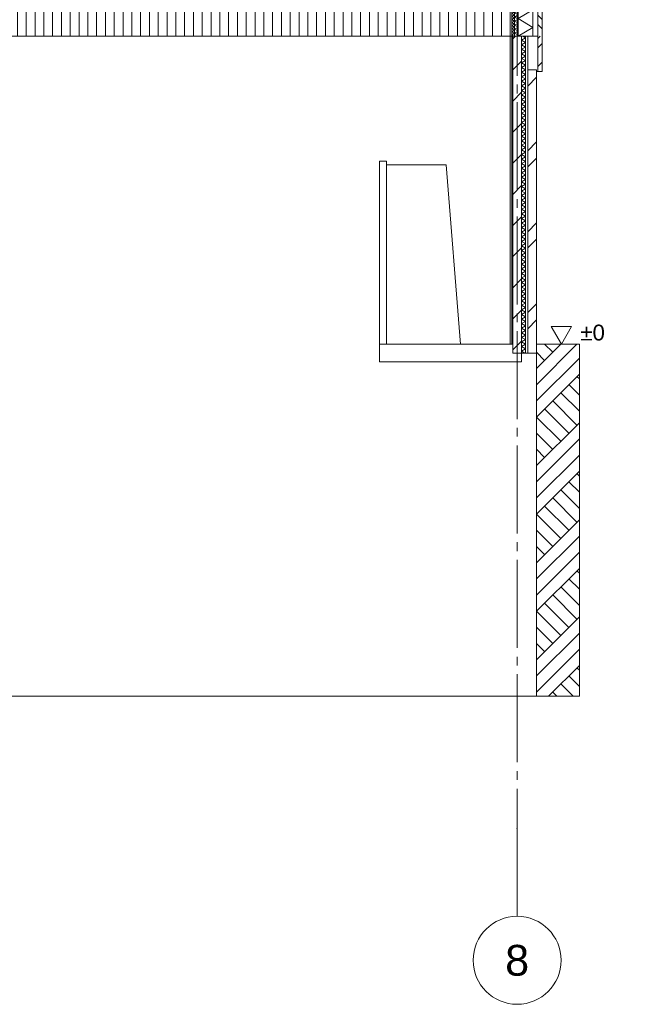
# Model space of a CAD drawing. Header units: millimetres. Extents: x -9479 to 359764, y -50700 to 13856.
# Tile 9 of 37: x 150634 to 157800, y -50700 to -39512. Entities that reach past the tile are written whole.
import ezdxf
from ezdxf.enums import TextEntityAlignment as Align

# ---------------------------------------------------------------- set-up
doc = ezdxf.new("R2010")
doc.units = ezdxf.units.MM
doc.header["$MEASUREMENT"] = 0
doc.linetypes.add('Streep-streepje', pattern=[1300, 1000, -100, 100, -100])
for name, color, linetype in [('21 Buitenwanden', 7, 'Continuous'), ('21 Buitenwanden Doorsnede-arcering', 7, 'Continuous'), ('21 Buitenwanden Laagscheidingslijnen', 7, 'Continuous'), ('23 Vloeren', 7, 'Continuous'), ('28 Draagconstructies', 7, 'Continuous'), ('90_0 Terrein', 7, 'Continuous'), ('90_0 Terrein Doorsnede-arcering', 7, 'Continuous'), ('90_0 Terrein Laagscheidingslijnen', 7, 'Continuous'), ('Info -  SO_VO 2D arcering', 7, 'Continuous'), ('Maatvoering 1_ 50_100', 7, 'Continuous'), ('New_21 Buitenwanden', 7, 'Continuous'), ('New_21 Buitenwanden Doorsnede-arcering', 7, 'Continuous'), ('New_23 Vloeren', 7, 'Continuous'), ('New_23 Vloeren Laagscheidingslijnen', 7, 'Continuous'), ('New_74 Sanitair - vast', 7, 'Continuous'), ('Stramien', 7, 'Continuous')]:
    doc.layers.add(name, color=color, linetype=linetype)
doc.styles.add('GENERATED_STYLE_7', font='Arial.ttf')

# ---------------------------------------------------------------- blocks, each defined once
blk = doc.blocks.new('Section Element_8_1', base_point=(112108, -43200))
at = {"layer": '21 Buitenwanden', "color": 2, "linetype": 'Continuous', "lineweight": 0}
blk.add_line((156209, -39700), (149067, -39700), dxfattribs=at)
blk = doc.blocks.new('*X13', base_point=(112108, -43200))
at = {"layer": '21 Buitenwanden Doorsnede-arcering', "color": 7, "linetype": 'Continuous', "lineweight": 0}
for p, q in [((156293, -34750), (156257, -34771)), ((156297, -34794), (156257, -34771)), ((156297, -34794), (156257, -34817)), ((156297, -34840), (156257, -34817)), ((156297, -34840), (156257, -34863)), ((156297, -34886), (156257, -34863)), ((156297, -34886), (156257, -34909)), ((156297, -34932), (156257, -34909)), ((156297, -34932), (156257, -34955)), ((156297, -34979), (156257, -34955)), ((156297, -34979), (156257, -35002)), ((156297, -35025), (156257, -35002)), ((156297, -35025), (156257, -35048)), ((156297, -35071), (156257, -35048)), ((156297, -35071), (156257, -35094)), ((156297, -35117), (156257, -35094)), ((156297, -35117), (156257, -35140)), ((156297, -35163), (156257, -35140)), ((156297, -35163), (156257, -35186)), ((156297, -35209), (156257, -35186)), ((156297, -35209), (156257, -35233)), ((156297, -35256), (156257, -35233)), ((156297, -35256), (156257, -35279)), ((156297, -35302), (156257, -35279)), ((156297, -35302), (156257, -35325)), ((156297, -35348), (156257, -35325)), ((156297, -35348), (156257, -35371)), ((156297, -35394), (156257, -35371)), ((156297, -35394), (156257, -35417)), ((156297, -35440), (156257, -35417)), ((156297, -35440), (156257, -35464)), ((156297, -35487), (156257, -35464)), ((156297, -35487), (156257, -35510)), ((156297, -35533), (156257, -35510)), ((156297, -35533), (156257, -35556)), ((156297, -35579), (156257, -35556)), ((156297, -35579), (156257, -35602)), ((156297, -35625), (156257, -35602)), ((156297, -35625), (156257, -35648)), ((156297, -35671), (156257, -35648)), ((156297, -35671), (156257, -35694)), ((156297, -35718), (156257, -35694)), ((156297, -35718), (156257, -35741)), ((156297, -35764), (156257, -35741)), ((156297, -35764), (156257, -35787)), ((156297, -35810), (156257, -35787)), ((156297, -35810), (156257, -35833)), ((156297, -35856), (156257, -35833)), ((156297, -35856), (156257, -35879)), ((156297, -35902), (156257, -35879)), ((156297, -35902), (156257, -35925)), ((156297, -35948), (156257, -35925)), ((156297, -35948), (156257, -35972)), ((156297, -35995), (156257, -35972)), ((156297, -35995), (156257, -36018)), ((156297, -36041), (156257, -36018)), ((156297, -36041), (156257, -36064)), ((156297, -36087), (156257, -36064)), ((156297, -36087), (156257, -36110)), ((156297, -36133), (156257, -36110)), ((156297, -36133), (156257, -36156)), ((156297, -36179), (156257, -36156)), ((156297, -36179), (156257, -36203)), ((156297, -36226), (156257, -36203)), ((156297, -36226), (156257, -36249)), ((156297, -36272), (156257, -36249)), ((156297, -36272), (156257, -36295)), ((156297, -36318), (156257, -36295)), ((156297, -36318), (156257, -36341)), ((156297, -36364), (156257, -36341)), ((156297, -36364), (156257, -36387)), ((156297, -36410), (156257, -36387)), ((156297, -36410), (156257, -36433)), ((156297, -36457), (156257, -36433)), ((156297, -36457), (156257, -36480)), ((156297, -36503), (156257, -36480)), ((156297, -36503), (156257, -36526)), ((156297, -36549), (156257, -36526)), ((156297, -36549), (156257, -36572)), ((156297, -36595), (156257, -36572)), ((156297, -36595), (156257, -36618)), ((156297, -36641), (156257, -36618)), ((156297, -36641), (156257, -36664)), ((156297, -36687), (156257, -36664)), ((156297, -36687), (156257, -36711)), ((156297, -36734), (156257, -36711)), ((156297, -36734), (156257, -36757)), ((156297, -36780), (156257, -36757)), ((156297, -36780), (156257, -36803)), ((156297, -36826), (156257, -36803)), ((156297, -36826), (156257, -36849)), ((156297, -36872), (156257, -36849)), ((156297, -36872), (156257, -36895)), ((156297, -36918), (156257, -36895)), ((156297, -36918), (156257, -36942)), ((156297, -36965), (156257, -36942)), ((156297, -36965), (156257, -36988)), ((156297, -37011), (156257, -36988)), ((156297, -37011), (156257, -37034)), ((156297, -37057), (156257, -37034)), ((156297, -37057), (156257, -37080)), ((156297, -37103), (156257, -37080)), ((156297, -37103), (156257, -37126)), ((156297, -37149), (156257, -37126)), ((156297, -37149), (156257, -37172)), ((156297, -37196), (156257, -37172)), ((156297, -37196), (156257, -37219)), ((156297, -37242), (156257, -37219)), ((156297, -37242), (156257, -37265)), ((156297, -37288), (156257, -37265)), ((156297, -37288), (156257, -37311)), ((156297, -37334), (156257, -37311)), ((156297, -37334), (156257, -37357)), ((156297, -37380), (156257, -37357)), ((156297, -37380), (156257, -37403)), ((156297, -37426), (156257, -37403)), ((156297, -37426), (156257, -37450)), ((156297, -37473), (156257, -37450)), ((156297, -37473), (156257, -37496)), ((156297, -37519), (156257, -37496)), ((156297, -37519), (156257, -37542)), ((156297, -37565), (156257, -37542)), ((156297, -37565), (156257, -37588)), ((156297, -37611), (156257, -37588)), ((156297, -37611), (156257, -37634)), ((156297, -37657), (156257, -37634)), ((156297, -37657), (156257, -37681)), ((156297, -37704), (156257, -37681)), ((156297, -37704), (156257, -37727)), ((156297, -37750), (156257, -37727)), ((156297, -37750), (156257, -37773)), ((156297, -37796), (156257, -37773)), ((156297, -37796), (156257, -37819)), ((156297, -37842), (156257, -37819)), ((156297, -37842), (156257, -37865)), ((156297, -37888), (156257, -37865)), ((156297, -37888), (156257, -37911)), ((156297, -37935), (156257, -37911)), ((156297, -37935), (156257, -37958)), ((156297, -37981), (156257, -37958)), ((156297, -37981), (156257, -38004)), ((156297, -38027), (156257, -38004)), ((156297, -38027), (156257, -38050)), ((156297, -38073), (156257, -38050)), ((156297, -38073), (156257, -38096)), ((156297, -38119), (156257, -38096)), ((156297, -38119), (156257, -38142)), ((156297, -38166), (156257, -38142)), ((156297, -38166), (156257, -38189)), ((156297, -38212), (156257, -38189)), ((156297, -38212), (156257, -38235)), ((156297, -38258), (156257, -38235)), ((156297, -38258), (156257, -38281)), ((156297, -38304), (156257, -38281)), ((156297, -38304), (156257, -38327)), ((156297, -38350), (156257, -38327)), ((156297, -38350), (156257, -38373)), ((156297, -38396), (156257, -38373)), ((156297, -38396), (156257, -38420)), ((156297, -38443), (156257, -38420)), ((156297, -38443), (156257, -38466)), ((156297, -38489), (156257, -38466)), ((156297, -38489), (156257, -38512)), ((156297, -38535), (156257, -38512)), ((156297, -38535), (156257, -38558)), ((156297, -38581), (156257, -38558)), ((156297, -38581), (156257, -38604)), ((156297, -38627), (156257, -38604)), ((156297, -38627), (156257, -38650)), ((156297, -38674), (156257, -38650)), ((156297, -38674), (156257, -38697)), ((156297, -38720), (156257, -38697)), ((156297, -38720), (156257, -38743)), ((156297, -38766), (156257, -38743)), ((156297, -38766), (156257, -38789)), ((156297, -38812), (156257, -38789)), ((156297, -38812), (156257, -38835)), ((156297, -38858), (156257, -38835)), ((156297, -38858), (156257, -38881)), ((156297, -38905), (156257, -38881)), ((156297, -38905), (156257, -38928)), ((156297, -38951), (156257, -38928)), ((156297, -38951), (156257, -38974)), ((156297, -38997), (156257, -38974)), ((156297, -38997), (156257, -39020)), ((156297, -39043), (156257, -39020)), ((156297, -39043), (156257, -39066)), ((156297, -39089), (156257, -39066)), ((156297, -39089), (156257, -39112)), ((156297, -39135), (156257, -39112)), ((156297, -39135), (156257, -39159)), ((156297, -39182), (156257, -39159)), ((156297, -39182), (156257, -39205)), ((156297, -39228), (156257, -39205)), ((156297, -39228), (156257, -39251)), ((156297, -39274), (156257, -39251)), ((156297, -39274), (156257, -39297)), ((156297, -39320), (156257, -39297)), ((156297, -39320), (156257, -39343)), ((156297, -39366), (156257, -39343)), ((156297, -39366), (156257, -39389)), ((156297, -39413), (156257, -39389)), ((156297, -39413), (156257, -39436)), ((156297, -39459), (156257, -39436)), ((156297, -39459), (156257, -39482)), ((156297, -39505), (156257, -39482)), ((156297, -39505), (156257, -39528)), ((156297, -39551), (156257, -39528)), ((156297, -39551), (156257, -39574)), ((156297, -39597), (156257, -39574)), ((156297, -39597), (156257, -39620)), ((156297, -39644), (156257, -39620)), ((156297, -39644), (156257, -39667)), ((156297, -39690), (156257, -39667)), ((156297, -39690), (156279, -39700))]:
    blk.add_line(p, q, dxfattribs=at)
blk = doc.blocks.new('*X14', base_point=(112108, -43200))
at = {"layer": '21 Buitenwanden Doorsnede-arcering', "color": 7, "linetype": 'Continuous', "lineweight": 0}
for p, q in [((156253, -34750), (156227, -34765)), ((156257, -34782), (156227, -34765)), ((156257, -34782), (156227, -34800)), ((156257, -34817), (156227, -34800)), ((156257, -34817), (156227, -34834)), ((156257, -34852), (156227, -34834)), ((156257, -34852), (156227, -34869)), ((156257, -34886), (156227, -34869)), ((156257, -34886), (156227, -34903)), ((156257, -34921), (156227, -34903)), ((156257, -34921), (156227, -34938)), ((156257, -34955), (156227, -34938)), ((156257, -34955), (156227, -34973)), ((156257, -34990), (156227, -34973)), ((156257, -34990), (156227, -35007)), ((156257, -35025), (156227, -35007)), ((156257, -35025), (156227, -35042)), ((156257, -35059), (156227, -35042)), ((156257, -35059), (156227, -35077)), ((156257, -35094), (156227, -35077)), ((156257, -35094), (156227, -35111)), ((156257, -35129), (156227, -35111)), ((156257, -35129), (156227, -35146)), ((156257, -35163), (156227, -35146)), ((156257, -35163), (156227, -35181)), ((156257, -35198), (156227, -35181)), ((156257, -35198), (156227, -35215)), ((156257, -35233), (156227, -35215)), ((156257, -35233), (156227, -35250)), ((156257, -35267), (156227, -35250)), ((156257, -35267), (156227, -35285)), ((156257, -35302), (156227, -35285)), ((156257, -35302), (156227, -35319)), ((156257, -35336), (156227, -35319)), ((156257, -35336), (156227, -35354)), ((156257, -35371), (156227, -35354)), ((156257, -35371), (156227, -35388)), ((156257, -35406), (156227, -35388)), ((156257, -35406), (156227, -35423)), ((156257, -35440), (156227, -35423)), ((156257, -35440), (156227, -35458)), ((156257, -35475), (156227, -35458)), ((156257, -35475), (156227, -35492)), ((156257, -35510), (156227, -35492)), ((156257, -35510), (156227, -35527)), ((156257, -35544), (156227, -35527)), ((156257, -35544), (156227, -35562)), ((156257, -35579), (156227, -35562)), ((156257, -35579), (156227, -35596)), ((156257, -35614), (156227, -35596)), ((156257, -35614), (156227, -35631)), ((156257, -35648), (156227, -35631)), ((156257, -35648), (156227, -35666)), ((156257, -35683), (156227, -35666)), ((156257, -35683), (156227, -35700)), ((156257, -35718), (156227, -35700)), ((156257, -35718), (156227, -35735)), ((156257, -35752), (156227, -35735)), ((156257, -35752), (156227, -35770)), ((156257, -35787), (156227, -35770)), ((156257, -35787), (156227, -35804)), ((156257, -35821), (156227, -35804)), ((156257, -35821), (156227, -35839)), ((156257, -35856), (156227, -35839)), ((156257, -35856), (156227, -35873)), ((156257, -35891), (156227, -35873)), ((156257, -35891), (156227, -35908)), ((156257, -35925), (156227, -35908)), ((156257, -35925), (156227, -35943)), ((156257, -35960), (156227, -35943)), ((156257, -35960), (156227, -35977)), ((156257, -35995), (156227, -35977)), ((156257, -35995), (156227, -36012)), ((156257, -36029), (156227, -36012)), ((156257, -36029), (156227, -36047)), ((156257, -36064), (156227, -36047)), ((156257, -36064), (156227, -36081)), ((156257, -36099), (156227, -36081)), ((156257, -36099), (156227, -36116)), ((156257, -36133), (156227, -36116)), ((156257, -36133), (156227, -36151)), ((156257, -36168), (156227, -36151)), ((156257, -36168), (156227, -36185)), ((156257, -36203), (156227, -36185)), ((156257, -36203), (156227, -36220)), ((156257, -36237), (156227, -36220)), ((156257, -36237), (156227, -36254)), ((156257, -36272), (156227, -36254)), ((156257, -36272), (156227, -36289)), ((156257, -36306), (156227, -36289)), ((156257, -36306), (156227, -36324)), ((156257, -36341), (156227, -36324)), ((156257, -36341), (156227, -36358)), ((156257, -36376), (156227, -36358)), ((156257, -36376), (156227, -36393)), ((156257, -36410), (156227, -36393)), ((156257, -36410), (156227, -36428)), ((156257, -36445), (156227, -36428)), ((156257, -36445), (156227, -36462)), ((156257, -36480), (156227, -36462)), ((156257, -36480), (156227, -36497)), ((156257, -36514), (156227, -36497)), ((156257, -36514), (156227, -36532)), ((156257, -36549), (156227, -36532)), ((156257, -36549), (156227, -36566)), ((156257, -36584), (156227, -36566)), ((156257, -36584), (156227, -36601)), ((156257, -36618), (156227, -36601)), ((156257, -36618), (156227, -36636)), ((156257, -36653), (156227, -36636)), ((156257, -36653), (156227, -36670)), ((156257, -36687), (156227, -36670)), ((156257, -36687), (156227, -36705)), ((156257, -36722), (156227, -36705)), ((156257, -36722), (156227, -36739)), ((156257, -36757), (156227, -36739)), ((156257, -36757), (156227, -36774)), ((156257, -36791), (156227, -36774)), ((156257, -36791), (156227, -36809)), ((156257, -36826), (156227, -36809)), ((156257, -36826), (156227, -36843)), ((156257, -36861), (156227, -36843)), ((156257, -36861), (156227, -36878)), ((156257, -36895), (156227, -36878)), ((156257, -36895), (156227, -36913)), ((156257, -36930), (156227, -36913)), ((156257, -36930), (156227, -36947)), ((156257, -36965), (156227, -36947)), ((156257, -36965), (156227, -36982)), ((156257, -36999), (156227, -36982)), ((156257, -36999), (156227, -37017)), ((156257, -37034), (156227, -37017)), ((156257, -37034), (156227, -37051)), ((156257, -37069), (156227, -37051)), ((156257, -37069), (156227, -37086)), ((156257, -37103), (156227, -37086)), ((156257, -37103), (156227, -37121)), ((156257, -37138), (156227, -37121)), ((156257, -37138), (156227, -37155)), ((156257, -37172), (156227, -37155)), ((156257, -37172), (156227, -37190)), ((156257, -37207), (156227, -37190)), ((156257, -37207), (156227, -37224)), ((156257, -37242), (156227, -37224)), ((156257, -37242), (156227, -37259)), ((156257, -37276), (156227, -37259)), ((156257, -37276), (156227, -37294)), ((156257, -37311), (156227, -37294)), ((156257, -37311), (156227, -37328)), ((156257, -37346), (156227, -37328)), ((156257, -37346), (156227, -37363)), ((156257, -37380), (156227, -37363)), ((156257, -37380), (156227, -37398)), ((156257, -37415), (156227, -37398)), ((156257, -37415), (156227, -37432)), ((156257, -37450), (156227, -37432)), ((156257, -37450), (156227, -37467)), ((156257, -37484), (156227, -37467)), ((156257, -37484), (156227, -37502)), ((156257, -37519), (156227, -37502)), ((156257, -37519), (156227, -37536)), ((156257, -37554), (156227, -37536)), ((156257, -37554), (156227, -37571)), ((156257, -37588), (156227, -37571)), ((156257, -37588), (156227, -37605)), ((156257, -37623), (156227, -37605)), ((156257, -37623), (156227, -37640)), ((156257, -37657), (156227, -37640)), ((156257, -37657), (156227, -37675)), ((156257, -37692), (156227, -37675)), ((156257, -37692), (156227, -37709)), ((156257, -37727), (156227, -37709)), ((156257, -37727), (156227, -37744)), ((156257, -37761), (156227, -37744)), ((156257, -37761), (156227, -37779)), ((156257, -37796), (156227, -37779)), ((156257, -37796), (156227, -37813)), ((156257, -37831), (156227, -37813)), ((156257, -37831), (156227, -37848)), ((156257, -37865), (156227, -37848)), ((156257, -37865), (156227, -37883)), ((156257, -37900), (156227, -37883)), ((156257, -37900), (156227, -37917)), ((156257, -37935), (156227, -37917)), ((156257, -37935), (156227, -37952)), ((156257, -37969), (156227, -37952)), ((156257, -37969), (156227, -37987)), ((156257, -38004), (156227, -37987)), ((156257, -38004), (156227, -38021)), ((156257, -38038), (156227, -38021)), ((156257, -38038), (156227, -38056)), ((156257, -38073), (156227, -38056)), ((156257, -38073), (156227, -38090)), ((156257, -38108), (156227, -38090)), ((156257, -38108), (156227, -38125)), ((156257, -38142), (156227, -38125)), ((156257, -38142), (156227, -38160)), ((156257, -38177), (156227, -38160)), ((156257, -38177), (156227, -38194)), ((156257, -38212), (156227, -38194)), ((156257, -38212), (156227, -38229)), ((156257, -38246), (156227, -38229)), ((156257, -38246), (156227, -38264)), ((156257, -38281), (156227, -38264)), ((156257, -38281), (156227, -38298)), ((156257, -38316), (156227, -38298)), ((156257, -38316), (156227, -38333)), ((156257, -38350), (156227, -38333)), ((156257, -38350), (156227, -38368)), ((156257, -38385), (156227, -38368)), ((156257, -38385), (156227, -38402)), ((156257, -38420), (156227, -38402)), ((156257, -38420), (156227, -38437)), ((156257, -38454), (156227, -38437)), ((156257, -38454), (156227, -38472)), ((156257, -38489), (156227, -38472)), ((156257, -38489), (156227, -38506)), ((156257, -38523), (156227, -38506)), ((156257, -38523), (156227, -38541)), ((156257, -38558), (156227, -38541)), ((156257, -38558), (156227, -38575)), ((156257, -38593), (156227, -38575)), ((156257, -38593), (156227, -38610)), ((156257, -38627), (156227, -38610)), ((156257, -38627), (156227, -38645)), ((156257, -38662), (156227, -38645)), ((156257, -38662), (156227, -38679)), ((156257, -38697), (156227, -38679)), ((156257, -38697), (156227, -38714)), ((156257, -38731), (156227, -38714)), ((156257, -38731), (156227, -38749)), ((156257, -38766), (156227, -38749)), ((156257, -38766), (156227, -38783)), ((156257, -38801), (156227, -38783)), ((156257, -38801), (156227, -38818)), ((156257, -38835), (156227, -38818)), ((156257, -38835), (156227, -38853)), ((156257, -38870), (156227, -38853)), ((156257, -38870), (156227, -38887)), ((156257, -38905), (156227, -38887)), ((156257, -38905), (156227, -38922)), ((156257, -38939), (156227, -38922)), ((156257, -38939), (156227, -38956)), ((156257, -38974), (156227, -38956)), ((156257, -38974), (156227, -38991)), ((156257, -39008), (156227, -38991)), ((156257, -39008), (156227, -39026)), ((156257, -39043), (156227, -39026)), ((156257, -39043), (156227, -39060)), ((156257, -39078), (156227, -39060)), ((156257, -39078), (156227, -39095)), ((156257, -39112), (156227, -39095)), ((156257, -39112), (156227, -39130)), ((156257, -39147), (156227, -39130)), ((156257, -39147), (156227, -39164)), ((156257, -39182), (156227, -39164)), ((156257, -39182), (156227, -39199)), ((156257, -39216), (156227, -39199)), ((156257, -39216), (156227, -39234)), ((156257, -39251), (156227, -39234)), ((156257, -39251), (156227, -39268)), ((156257, -39286), (156227, -39268)), ((156257, -39286), (156227, -39303)), ((156257, -39320), (156227, -39303)), ((156257, -39320), (156227, -39338)), ((156257, -39355), (156227, -39338)), ((156257, -39355), (156227, -39372)), ((156257, -39389), (156227, -39372)), ((156257, -39389), (156227, -39407)), ((156257, -39424), (156227, -39407)), ((156257, -39424), (156227, -39441)), ((156257, -39459), (156227, -39441)), ((156257, -39459), (156227, -39476)), ((156257, -39493), (156227, -39476)), ((156257, -39493), (156227, -39511)), ((156257, -39528), (156227, -39511)), ((156257, -39528), (156227, -39545)), ((156257, -39563), (156227, -39545)), ((156257, -39563), (156227, -39580)), ((156257, -39597), (156227, -39580)), ((156257, -39597), (156227, -39615)), ((156257, -39632), (156227, -39615)), ((156257, -39632), (156227, -39649)), ((156257, -39667), (156227, -39649)), ((156257, -39667), (156227, -39684)), ((156255, -39700), (156227, -39684))]:
    blk.add_line(p, q, dxfattribs=at)
blk = doc.blocks.new('Section Element_9_1', base_point=(112108, -43200))
at = {"layer": '21 Buitenwanden Doorsnede-arcering', "linetype": 'Continuous', "lineweight": 0, "true_color": 0x000000}
h = blk.add_hatch(dxfattribs=at)
h.set_pattern_fill('Metaal___Staal_0001', color=18, style=0, pattern_type=2)
h.set_pattern_definition([(315, (112107.93, -43200), (159.099, 159.099), []), (315, (112160.96, -43146.97), (159.099, 159.099), [])])
h.paths.add_polyline_path([(156572, -34750), (156522, -34750), (156522, -39700), (156572, -39700)])
at = {"layer": '21 Buitenwanden', "color": 3, "linetype": 'Continuous', "lineweight": 0}
for p, q in [((156209, -34750), (156209, -36181)), ((156227, -34750), (156209, -34750)), ((156209, -36200), (156209, -39700)), ((156227, -39700), (156209, -39700))]:
    blk.add_line(p, q, dxfattribs=at)
at = {"layer": '21 Buitenwanden', "color": 9, "linetype": 'Continuous', "lineweight": 0}
for p, q in [((156482, -34750), (156297, -34750)), ((156522, -39700), (156407, -39700))]:
    blk.add_line(p, q, dxfattribs=at)
at = {"layer": '21 Buitenwanden', "color": 2, "linetype": 'Continuous', "lineweight": 0}
blk.add_line((156572, -34750), (156572, -39700), dxfattribs=at)
at = {"layer": '21 Buitenwanden', "color": 1, "linetype": 'Continuous', "lineweight": 0}
blk.add_line((156237, -39700), (156227, -39700), dxfattribs=at)
at = {"layer": '21 Buitenwanden', "color": 1, "linetype": 'Continuous', "lineweight": 0, "flags": 128}
blk.add_lwpolyline([(156297, -34750), (156257, -34750), (156227, -34750)], dxfattribs=at)
at = {"layer": '21 Buitenwanden Laagscheidingslijnen', "color": 1, "linetype": 'Continuous', "lineweight": 0}
for p, q in [((156257, -34750), (156257, -39700)), ((156297, -34750), (156297, -39700))]:
    blk.add_line(p, q, dxfattribs=at)
at = {"layer": '21 Buitenwanden Laagscheidingslijnen', "color": 2, "linetype": 'Continuous', "lineweight": 0}
blk.add_line((156522, -34750), (156522, -39700), dxfattribs=at)
at = {"layer": '21 Buitenwanden Laagscheidingslijnen', "color": 3, "linetype": 'Continuous', "lineweight": 0, "flags": 128}
blk.add_lwpolyline([(156227, -34750), (156227, -36181), (156227, -36200), (156227, -39700)], dxfattribs=at)
at = {"layer": '21 Buitenwanden', "lineweight": 0}
for name in ['*X14', '*X13']:
    blk.add_blockref(name, (112108, -43200), dxfattribs=at)
blk = doc.blocks.new('*X21', base_point=(112108, -43200))
at = {"layer": '21 Buitenwanden Doorsnede-arcering', "color": 7, "linetype": 'Continuous', "lineweight": 0}
for p, q in [((156382, -39719), (156350, -39700)), ((156382, -39719), (156337, -39745)), ((156382, -39771), (156337, -39745)), ((156382, -39771), (156337, -39797)), ((156382, -39823), (156337, -39797)), ((156382, -39823), (156337, -39848)), ((156382, -39874), (156337, -39848)), ((156382, -39874), (156337, -39900)), ((156382, -39926), (156337, -39900)), ((156382, -39926), (156337, -39952)), ((156382, -39978), (156337, -39952)), ((156382, -39978), (156337, -40004)), ((156382, -40030), (156337, -40004)), ((156382, -40030), (156337, -40056)), ((156382, -40082), (156337, -40056)), ((156382, -40082), (156337, -40108)), ((156382, -40134), (156337, -40108)), ((156382, -40134), (156337, -40160)), ((156382, -40186), (156337, -40160)), ((156382, -40186), (156337, -40212)), ((156382, -40238), (156337, -40212)), ((156382, -40238), (156337, -40264)), ((156382, -40290), (156337, -40264)), ((156382, -40290), (156337, -40316)), ((156382, -40342), (156337, -40316)), ((156382, -40342), (156337, -40368)), ((156382, -40394), (156337, -40368)), ((156382, -40394), (156337, -40420)), ((156382, -40446), (156337, -40420)), ((156382, -40446), (156337, -40472)), ((156382, -40498), (156337, -40472)), ((156382, -40498), (156337, -40524)), ((156382, -40550), (156337, -40524)), ((156382, -40550), (156337, -40576)), ((156382, -40602), (156337, -40576)), ((156382, -40602), (156337, -40628)), ((156382, -40654), (156337, -40628)), ((156382, -40654), (156337, -40680)), ((156382, -40706), (156337, -40680)), ((156382, -40706), (156337, -40732)), ((156382, -40758), (156337, -40732)), ((156382, -40758), (156337, -40784)), ((156382, -40810), (156337, -40784)), ((156382, -40810), (156337, -40836)), ((156382, -40862), (156337, -40836)), ((156382, -40862), (156337, -40888)), ((156382, -40914), (156337, -40888)), ((156382, -40914), (156337, -40940)), ((156382, -40966), (156337, -40940)), ((156382, -40966), (156337, -40992)), ((156382, -41018), (156337, -40992)), ((156382, -41018), (156337, -41044)), ((156382, -41070), (156337, -41044)), ((156382, -41070), (156337, -41096)), ((156382, -41122), (156337, -41096)), ((156382, -41122), (156337, -41148)), ((156382, -41174), (156337, -41148)), ((156382, -41174), (156337, -41199)), ((156382, -41225), (156337, -41199)), ((156382, -41225), (156337, -41251)), ((156382, -41277), (156337, -41251)), ((156382, -41277), (156337, -41303)), ((156382, -41329), (156337, -41303)), ((156382, -41329), (156337, -41355)), ((156382, -41381), (156337, -41355)), ((156382, -41381), (156337, -41407)), ((156382, -41433), (156337, -41407)), ((156382, -41433), (156337, -41459)), ((156382, -41485), (156337, -41459)), ((156382, -41485), (156337, -41511)), ((156382, -41537), (156337, -41511)), ((156382, -41537), (156337, -41563)), ((156382, -41589), (156337, -41563)), ((156382, -41589), (156337, -41615)), ((156382, -41641), (156337, -41615)), ((156382, -41641), (156337, -41667)), ((156382, -41693), (156337, -41667)), ((156382, -41693), (156337, -41719)), ((156382, -41745), (156337, -41719)), ((156382, -41745), (156337, -41771)), ((156382, -41797), (156337, -41771)), ((156382, -41797), (156337, -41823)), ((156382, -41849), (156337, -41823)), ((156382, -41849), (156337, -41875)), ((156382, -41901), (156337, -41875)), ((156382, -41901), (156337, -41927)), ((156382, -41953), (156337, -41927)), ((156382, -41953), (156337, -41979)), ((156382, -42005), (156337, -41979)), ((156382, -42005), (156337, -42031)), ((156382, -42057), (156337, -42031)), ((156382, -42057), (156337, -42083)), ((156382, -42109), (156337, -42083)), ((156382, -42109), (156337, -42135)), ((156382, -42161), (156337, -42135)), ((156382, -42161), (156337, -42187)), ((156382, -42213), (156337, -42187)), ((156382, -42213), (156337, -42239)), ((156382, -42265), (156337, -42239)), ((156382, -42265), (156337, -42291)), ((156382, -42317), (156337, -42291)), ((156382, -42317), (156337, -42343)), ((156382, -42369), (156337, -42343)), ((156382, -42369), (156337, -42395)), ((156382, -42421), (156337, -42395)), ((156382, -42421), (156337, -42447)), ((156382, -42473), (156337, -42447)), ((156382, -42473), (156337, -42499)), ((156382, -42525), (156337, -42499)), ((156382, -42525), (156337, -42550)), ((156382, -42576), (156337, -42550)), ((156382, -42576), (156337, -42602)), ((156382, -42628), (156337, -42602)), ((156382, -42628), (156337, -42654)), ((156382, -42680), (156337, -42654)), ((156382, -42680), (156337, -42706)), ((156382, -42732), (156337, -42706)), ((156382, -42732), (156337, -42758)), ((156382, -42784), (156337, -42758)), ((156382, -42784), (156337, -42810)), ((156382, -42836), (156337, -42810)), ((156382, -42836), (156337, -42862)), ((156382, -42888), (156337, -42862)), ((156382, -42888), (156337, -42914)), ((156382, -42940), (156337, -42914)), ((156382, -42940), (156337, -42966)), ((156382, -42992), (156337, -42966)), ((156382, -42992), (156337, -43018)), ((156382, -43044), (156337, -43018)), ((156382, -43044), (156337, -43070)), ((156382, -43096), (156337, -43070)), ((156382, -43096), (156337, -43122)), ((156382, -43148), (156337, -43122)), ((156382, -43148), (156337, -43174)), ((156382, -43200), (156337, -43174)), ((156382, -43200), (156337, -43226)), ((156382, -43252), (156337, -43226)), ((156382, -43252), (156337, -43278)), ((156375, -43300), (156337, -43278))]:
    blk.add_line(p, q, dxfattribs=at)
blk = doc.blocks.new('Section Element_14_1', base_point=(112108, -43200))
at = {"layer": '21 Buitenwanden Doorsnede-arcering', "linetype": 'Continuous', "lineweight": 0, "true_color": 0x000000}
h = blk.add_hatch(dxfattribs=at)
h.set_pattern_fill('Steen___Kalkzandsteen_0001', color=18, style=0, pattern_type=2)
h.set_pattern_definition([(45, (112107.93, -43200), (-176.7767, 176.7767), [])])
h.paths.add_polyline_path([(156237, -39700), (156237, -43300), (156337, -43300), (156337, -39700)])
h = blk.add_hatch(dxfattribs=at)
h.set_pattern_fill('Steen___Baksteen_0001', color=18, style=0, pattern_type=2)
h.set_pattern_definition([(45, (112107.9, -43200), (-459.619, 459.619), []), (45, (112016, -43108.1), (-459.619, 459.619), [])])
h.paths.add_polyline_path([(156407, -40084), (156407, -43300), (156507, -43300), (156507, -40084)])
at = {"layer": '21 Buitenwanden', "color": 3, "linetype": 'Continuous', "lineweight": 0}
blk.add_line((156237, -39700), (156237, -43200), dxfattribs=at)
at = {"layer": '21 Buitenwanden', "color": 9, "linetype": 'Continuous', "lineweight": 0}
for p, q in [((156407, -39700), (156407, -40084)), ((156407, -43300), (156382, -43300))]:
    blk.add_line(p, q, dxfattribs=at)
at = {"layer": '21 Buitenwanden', "color": 2, "linetype": 'Continuous', "lineweight": 0}
for p, q in [((156507, -40084), (156407, -40084)), ((156507, -40084), (156507, -43200)), ((156507, -43300), (156407, -43300))]:
    blk.add_line(p, q, dxfattribs=at)
at = {"layer": '21 Buitenwanden', "color": 1, "linetype": 'Continuous', "lineweight": 0}
blk.add_line((156382, -43300), (156337, -43300), dxfattribs=at)
at = {"layer": '21 Buitenwanden Laagscheidingslijnen', "color": 3, "linetype": 'Continuous', "lineweight": 0}
for p, q in [((156337, -39700), (156337, -43300)), ((156237, -43200), (156237, -43300)), ((156337, -43300), (156237, -43300))]:
    blk.add_line(p, q, dxfattribs=at)
at = {"layer": '21 Buitenwanden Laagscheidingslijnen', "color": 1, "linetype": 'Continuous', "lineweight": 0}
for q in [(156337, -39700), (156382, -43300)]:
    blk.add_line((156382, -39700), q, dxfattribs=at)
at = {"layer": '21 Buitenwanden Laagscheidingslijnen', "color": 2, "linetype": 'Continuous', "lineweight": 0}
blk.add_line((156407, -40084), (156407, -43300), dxfattribs=at)
at = {"layer": '21 Buitenwanden Laagscheidingslijnen', "color": 3, "linetype": 'Continuous', "lineweight": 0, "flags": 128}
blk.add_lwpolyline([(156337, -39700), (156297, -39700), (156257, -39700), (156237, -39700)], dxfattribs=at)
at = {"layer": '21 Buitenwanden', "lineweight": 0}
blk.add_blockref('*X21', (112108, -43200), dxfattribs=at)
blk = doc.blocks.new('Section Element_28_1', base_point=(112108, -43200))
at = {"layer": '23 Vloeren', "color": 2, "linetype": 'Continuous', "lineweight": 0}
for p, q in [((156237, -43200), (154722, -43200)), ((156337, -43400), (154722, -43400)), ((156337, -43300), (156337, -43400))]:
    blk.add_line(p, q, dxfattribs=at)
blk = doc.blocks.new('Section Element_30_1', base_point=(112108, -43200))
at = {"layer": '28 Draagconstructies', "color": 1, "linetype": 'Continuous', "lineweight": 0}
blk.add_line((156207, -43200), (156207, -39700), dxfattribs=at)
blk = doc.blocks.new('Section Element_32_1', base_point=(112108, -43200))
at = {"layer": '90_0 Terrein Doorsnede-arcering', "linetype": 'Continuous', "lineweight": 0, "true_color": 0x000000}
h = blk.add_hatch(dxfattribs=at)
h.set_pattern_fill('Grond_0001', color=18, style=0, pattern_type=2)
h.set_pattern_definition([(45, (112107.93, -43200), (-275.7716, 275.7716), []), (45, (112016, -43108.1), (-551.543, 551.543), []), (45, (111924.1, -43016.15), (-551.543, 551.543), []), (135, (111832.16, -42924.23), (91.92388, 91.92388), [390, -390])])
h.paths.add_polyline_path([(156994, -43200), (156507, -43200), (156507, -47200), (156994, -47200)])
at = {"layer": '90_0 Terrein', "color": 2, "linetype": 'Continuous', "lineweight": 0}
for p, q in [((156994, -43200), (156507, -43200)), ((156994, -43200), (156994, -47200)), ((156507, -43300), (156507, -47200)), ((156994, -47200), (156507, -47200))]:
    blk.add_line(p, q, dxfattribs=at)
at = {"layer": '90_0 Terrein', "color": 1, "linetype": 'Continuous', "lineweight": 0}
blk.add_line((149157, -47200), (156507, -47200), dxfattribs=at)
at = {"layer": '90_0 Terrein Laagscheidingslijnen', "color": 2, "linetype": 'Continuous', "lineweight": 0}
blk.add_line((156507, -43200), (156507, -43300), dxfattribs=at)
blk = doc.blocks.new('Section Element_42_1', base_point=(112108, -43200))
at = {"layer": 'New_21 Buitenwanden Doorsnede-arcering', "linetype": 'Continuous', "lineweight": 0, "true_color": 0x000000}
h = blk.add_hatch(dxfattribs=at)
h.set_pattern_fill('Metaal___Staal_0001', color=18, style=0, pattern_type=2)
h.set_pattern_definition([(45, (112107.93, -43200), (-159.099, 159.099), []), (45, (112054.9, -43146.97), (-159.099, 159.099), [])])
h.paths.add_polyline_path([(156522, -40100), (156572, -40100), (156572, -39700), (156522, -39700)])
at = {"layer": 'New_21 Buitenwanden', "color": 1, "linetype": 'Continuous', "lineweight": 0}
for p, q in [((156522, -39700), (156522, -40100)), ((156572, -39700), (156572, -40100)), ((156572, -40100), (156522, -40100))]:
    blk.add_line(p, q, dxfattribs=at)
blk = doc.blocks.new('Section Element_56_1', base_point=(112108, -43200))
at = {"layer": '28 Draagconstructies', "color": 1, "linetype": 'Continuous', "lineweight": 0}
blk.add_line((156227, -43200), (156227, -39700), dxfattribs=at)
blk = doc.blocks.new('Section Element_59_1', base_point=(112108, -43200))
at = {"layer": 'New_23 Vloeren', "color": 1, "linetype": 'Continuous', "lineweight": 0}
for p, q in [((154722, -41200), (154722, -41120)), ((154722, -41120), (154802, -41120)), ((154802, -41120), (154802, -41200)), ((154802, -41160), (155482, -41160)), ((155482, -41160), (155642, -43200)), ((154722, -43200), (154722, -41200)), ((154802, -41200), (154802, -43200))]:
    blk.add_line(p, q, dxfattribs=at)
at = {"layer": 'New_23 Vloeren Laagscheidingslijnen', "color": 2, "linetype": 'Continuous', "lineweight": 0}
blk.add_line((154722, -43400), (154722, -43200), dxfattribs=at)
blk = doc.blocks.new('Section Element_61_1', base_point=(112108, -43200))
at = {"layer": 'New_21 Buitenwanden', "color": 2, "linetype": 'Continuous', "lineweight": 0}
blk.add_line((156522, -40100), (156507, -40100), dxfattribs=at)
blk = doc.blocks.new('Standard grid marker[8]_1', base_point=(156287, -32950))
at = {"layer": 'Stramien', "color": 9, "linetype": 'Streep-streepje', "lineweight": 0}
for p, q in [((156287, -33950), (156287, -48700)), ((156287, -48700), (156287, -49700))]:
    blk.add_line(p, q, dxfattribs=at)
at = {"layer": 'Stramien', "color": 2, "linetype": 'Continuous', "lineweight": 0, "flags": 128}
blk.add_lwpolyline([(156287, -50700, 1), (156287, -49700, 1)], format="xyb", close=True, dxfattribs=at)
at = {"layer": 'Stramien', "color": 9, "linetype": 'Streep-streepje', "lineweight": 0}
blk.add_point((156287, -48700), dxfattribs=at)
blk.add_point((156287, -48700), dxfattribs=at)
at = {"layer": 'Stramien', "color": 2, "lineweight": 0, "style": 'GENERATED_STYLE_7'}
for tag, p in [('AC_MarkerText_1_0', (156287, -32275)), ('AC_MarkerText_1_1', (156287, -50025))]:
    blk.add_attdef(tag, text='', height=350, rotation=360, dxfattribs=at).set_placement(p, align=Align.TOP_CENTER)
blk = doc.blocks.new('2D Isolatie 27 KM[9]_1', base_point=(156297, -39700))
at = {"layer": 'New_74 Sanitair - vast', "color": 9, "linetype": 'Continuous', "lineweight": 0}
for p, q in [((156467, -34794), (156297, -34694)), ((156297, -34894), (156467, -34794)), ((156467, -34994), (156297, -34894)), ((156297, -35094), (156467, -34994)), ((156467, -35195), (156297, -35094)), ((156297, -35295), (156467, -35195)), ((156467, -35395), (156297, -35295)), ((156297, -35495), (156467, -35395)), ((156467, -35595), (156297, -35495)), ((156297, -35695), (156467, -35595)), ((156467, -35795), (156297, -35695)), ((156297, -35895), (156467, -35795)), ((156467, -35996), (156297, -35895)), ((156297, -36096), (156467, -35996)), ((156467, -36196), (156297, -36096)), ((156297, -36296), (156467, -36196)), ((156467, -36396), (156297, -36296)), ((156297, -36496), (156467, -36396)), ((156467, -36596), (156297, -36496)), ((156297, -36696), (156467, -36596)), ((156467, -36797), (156297, -36696)), ((156297, -36897), (156467, -36797)), ((156467, -36997), (156297, -36897)), ((156297, -37097), (156467, -36997)), ((156467, -37197), (156297, -37097)), ((156297, -37297), (156467, -37197)), ((156467, -37397), (156297, -37297)), ((156297, -37497), (156467, -37397)), ((156467, -37597), (156297, -37497)), ((156297, -37698), (156467, -37597)), ((156467, -37798), (156297, -37698)), ((156297, -37898), (156467, -37798)), ((156467, -37998), (156297, -37898)), ((156297, -38098), (156467, -37998)), ((156467, -38198), (156297, -38098)), ((156297, -38298), (156467, -38198)), ((156467, -38398), (156297, -38298)), ((156297, -38499), (156467, -38398)), ((156467, -38599), (156297, -38499)), ((156297, -38699), (156467, -38599)), ((156467, -38799), (156297, -38699)), ((156297, -38899), (156467, -38799)), ((156467, -38999), (156297, -38899)), ((156297, -39099), (156467, -38999)), ((156467, -39199), (156297, -39099)), ((156297, -39300), (156467, -39199)), ((156467, -39400), (156297, -39300)), ((156297, -39500), (156467, -39400)), ((156467, -39600), (156297, -39500)), ((156297, -39700), (156467, -39600))]:
    blk.add_line(p, q, dxfattribs=at)
at = {"layer": 'New_74 Sanitair - vast', "color": 2, "linetype": 'Continuous', "lineweight": 0, "flags": 128}
blk.add_lwpolyline([(156297, -39700), (156297, -34694), (156467, -34694), (156467, -39700)], close=True, dxfattribs=at)
blk = doc.blocks.new('Dimension_1_1', base_point=(156790, -43200))
at = {"layer": 'Maatvoering 1_ 50_100', "color": 1, "linetype": 'Continuous', "lineweight": 0}
for p, q in [((156790, -34450), (156674, -34250)), ((156674, -34250), (156906, -34250)), ((156906, -34250), (156790, -34450)), ((156790, -34450), (156640, -34450)), ((156790, -34650), (156674, -34450)), ((156674, -34450), (156906, -34450)), ((156906, -34450), (156790, -34650)), ((156790, -34450), (156940, -34450)), ((156790, -34650), (156640, -34650)), ((156790, -34650), (156940, -34650)), ((156790, -36200), (156674, -36000)), ((156674, -36000), (156906, -36000)), ((156906, -36000), (156790, -36200)), ((156790, -36200), (156640, -36200)), ((156790, -36200), (156940, -36200)), ((156790, -43200), (156674, -43000)), ((156674, -43000), (156906, -43000)), ((156906, -43000), (156790, -43200)), ((156790, -43200), (156640, -43200)), ((156790, -43200), (156940, -43200))]:
    blk.add_line(p, q, dxfattribs=at)
at = {"layer": 'Maatvoering 1_ 50_100', "color": 2, "lineweight": 0, "char_height": 180, "attachment_point": 7, "style": 'GENERATED_STYLE_7'}
for s, insert in [('\\A1;{\\pql;\\fArial|b0|i0|c0|p0;\\W1.000000;+8.750}', (157006, -34410)), ('\\A1;{\\pql;\\fArial|b0|i0|c0|p0;\\W1.000000;+8.550}', (157006, -34610)), ('\\A1;{\\pql;\\fArial|b0|i0|c0|p0;\\W1.000000;+7.000}', (157006, -36160)), ('\\A1;{\\pql;\\fArial|b0|i0|c0|p0;\\W1.000000;±0}', (157006, -43160))]:
    blk.add_mtext(s, dxfattribs=dict(at, insert=insert))

msp = doc.modelspace()

# ---------------------------------------------------------------- hatches: boundary and pattern name
at = {"layer": 'Info -  SO_VO 2D arcering', "linetype": 'Continuous', "lineweight": 0, "true_color": 0x778488}
h = msp.add_hatch(dxfattribs=at)
h.set_pattern_fill('Lijnen_vert_100_0001', color=8, style=0, pattern_type=2)
h.set_pattern_definition([(90, (112107.93, -43200), (-100, 0), [])])
h.paths.add_polyline_path([(112265, -36200), (156207, -36200), (156207, -39700), (112265, -39700)])

# ---------------------------------------------------------------- block references
at = {"layer": '21 Buitenwanden', "lineweight": 0}
for name in ['Section Element_9_1', 'Section Element_8_1', 'Section Element_14_1']:
    msp.add_blockref(name, (112108, -43200), dxfattribs=at)
at = {"layer": '23 Vloeren', "lineweight": 0}
msp.add_blockref('Section Element_28_1', (112108, -43200), dxfattribs=at)
at = {"layer": '28 Draagconstructies', "lineweight": 0}
for name in ['Section Element_30_1', 'Section Element_56_1']:
    msp.add_blockref(name, (112108, -43200), dxfattribs=at)
at = {"layer": '90_0 Terrein', "lineweight": 0}
msp.add_blockref('Section Element_32_1', (112108, -43200), dxfattribs=at)
at = {"layer": 'Maatvoering 1_ 50_100', "color": 1, "linetype": 'Continuous', "lineweight": 0}
msp.add_blockref('Dimension_1_1', (156790, -43200), dxfattribs=at)
at = {"layer": 'New_21 Buitenwanden', "lineweight": 0}
for name in ['Section Element_42_1', 'Section Element_61_1']:
    msp.add_blockref(name, (112108, -43200), dxfattribs=at)
at = {"layer": 'New_23 Vloeren', "lineweight": 0}
msp.add_blockref('Section Element_59_1', (112108, -43200), dxfattribs=at)
at = {"layer": 'New_74 Sanitair - vast', "color": 7, "linetype": 'Continuous', "lineweight": 0}
msp.add_blockref('2D Isolatie 27 KM[9]_1', (156297, -39700), dxfattribs=at)
at = {"layer": 'Stramien', "color": 1, "linetype": 'Continuous', "lineweight": 0}
ref = msp.add_blockref('Standard grid marker[8]_1', (156287, -32950), dxfattribs=at)
ref.add_attrib('AC_MarkerText_1_1', '8', dxfattribs={"color": 2, "lineweight": 0, "height": 350, "rotation": 360, "style": 'GENERATED_STYLE_7'}).set_placement((156287, -50025), align=Align.TOP_CENTER)

doc.saveas('drawing.dxf')
